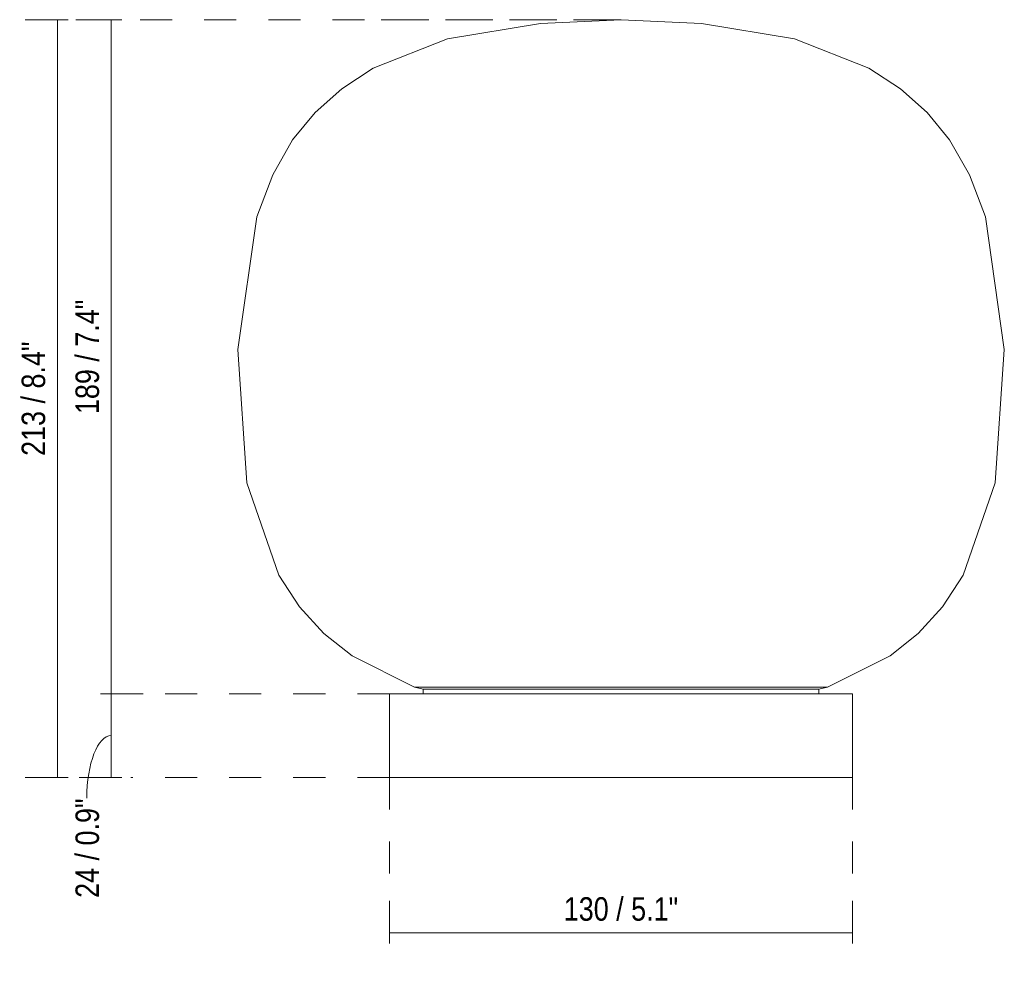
# Model space of a CAD drawing. Header units: millimetres. Extents: x -6756 to -5543, y -53 to 6695.
# Tile 1 of 3: x -6756 to -6480, y -53 to 213. Entities that reach past the tile are written whole.
import ezdxf

# ---------------------------------------------------------------- set-up
doc = ezdxf.new("R2010")
doc.units = ezdxf.units.MM
doc.linetypes.add('Dash', pattern=[18, 9, -9])
for name, color, linetype, lineweight in [('Cotas', 7, 'Continuous', 9), ('Cotas-3', 7, 'Continuous', 9), ('Luminarias', 7, 'Continuous', 20)]:
    doc.layers.add(name, color=color, linetype=linetype, lineweight=lineweight)
doc.layers.add('Lighthing Fixture Dim Grey Dash', color=7, linetype='Dash', lineweight=9, true_color=0xd2d2d2)
doc.styles.add('Arial Narrow', font='ARIALN.TTF', dxfattribs={"height": 6.6})
doc.dimstyles.new('FARO_-_2_2mm_Arial_Narrow_mm_Inch_Left', dxfattribs={"dimscale": 304.8, "dimtxt": 6.754644, "dimasz": 0, "dimexe": 0.029528, "dimexo": 0.0625, "dimgap": 0.004921, "dimtad": 1, "dimdec": 0, "dimzin": 0, "dimdsep": 46, "dimtxsty": 'Arial Narrow', "dimblk1": 'NONE', "dimblk2": 'NONE', "dimsah": 1, "dimcen": 0.09, "dimadec": 0, "dimazin": 0, "dimtfac": 1, "dimtdec": 4, "dimtix": 1, "dimtmove": 0, "dimatfit": 3, "dimfxl": 0.009843, "dimfxlon": 1, "dimtvp": 1, "dimtolj": 1, "dimtzin": 0, "dimarcsym": 2})
doc.dimstyles.new('FARO_-_2_2mm_Arial_Narrow_mm_Inch_Left_1', dxfattribs={"dimscale": 304.8, "dimtxt": 6.754644, "dimasz": 0, "dimexe": 0.029528, "dimexo": 0.0625, "dimgap": 0.004921, "dimtad": 1, "dimdec": 0, "dimzin": 0, "dimdsep": 46, "dimtxsty": 'Arial Narrow', "dimblk1": 'NONE', "dimblk2": 'NONE', "dimsah": 1, "dimcen": 0.09, "dimadec": 0, "dimazin": 0, "dimtfac": 1, "dimtdec": 4, "dimtix": 1, "dimtmove": 1, "dimatfit": 3, "dimfxl": 0.009843, "dimfxlon": 1, "dimtvp": 1, "dimtolj": 1, "dimtzin": 0, "dimarcsym": 2})

# ---------------------------------------------------------------- blocks, each defined once
blk = doc.blocks.new('68610 - 68610 AMELIA White ceiling lamp-484471-Alzado_PDF')
at = {"layer": 'Luminarias'}
for p, q in [((-6645.4, 25.39), (-6642.9, 24.75)), ((-6587.4, 25.39), (-6645.4, 25.39)), ((-6529.4, 25.39), (-6587.4, 25.39)), ((-6531.9, 24.75), (-6529.4, 25.39)), ((-6652.4, 23.5), (-6652.4, 0)), ((-6587.4, 23.5), (-6652.4, 23.5)), ((-6642.9, 24.75), (-6642.9, 23.5)), ((-6642.9, 24.75), (-6587.4, 24.75)), ((-6587.4, 24.75), (-6531.9, 24.75)), ((-6522.4, 23.5), (-6587.4, 23.5)), ((-6531.9, 23.5), (-6531.9, 24.75)), ((-6522.4, 0), (-6522.4, 23.5)), ((-6652.4, 0), (-6587.4, 0)), ((-6587.4, 0), (-6522.4, 0))]:
    blk.add_line(p, q, dxfattribs=at)
at = {"layer": 'Luminarias', "flags": 128}
for points in [[(-6694.98, 120.18), (-6689.68, 157.44), (-6685.17, 169.22), (-6679.58, 179.05), (-6673.29, 186.74), (-6665.81, 193.38), (-6656.95, 199.17), (-6636.12, 207.4), (-6609.99, 211.71), (-6587.4, 212.77)], [(-6479.81, 120.18), (-6485.12, 157.44), (-6489.63, 169.22), (-6495.22, 179.05), (-6501.51, 186.74), (-6508.98, 193.38), (-6517.84, 199.17), (-6538.68, 207.4), (-6564.8, 211.71), (-6587.4, 212.77)], [(-6694.98, 120.18), (-6692.43, 82.74), (-6683.46, 56.83), (-6677.64, 47.93), (-6670.79, 40.44), (-6662.9, 34.18), (-6645.4, 25.39)], [(-6479.81, 120.18), (-6482.36, 82.74), (-6491.33, 56.83), (-6497.16, 47.93), (-6504.01, 40.44), (-6511.89, 34.18), (-6529.4, 25.39)]]:
    blk.add_lwpolyline(points, dxfattribs=at)
blk = doc.blocks.new('DIMBLOCK1-Alzado_PDF')
at = {"layer": 'Cotas-3', "color": 251, "true_color": 0x5b5b5b}
for p, q in [((-6652.4, -43.66), (-6652.4, -34.66)), ((-6522.4, -43.66), (-6522.4, -34.66)), ((-6652.4, -43.66), (-6522.4, -43.66)), ((-6652.4, -43.66), (-6652.4, -46.66)), ((-6522.4, -43.66), (-6522.4, -46.66))]:
    blk.add_line(p, q, dxfattribs=at)
at = {"layer": 'Cotas-3', "color": 0, "insert": (-6603.48, -33.63), "char_height": 6.6, "width": 38.598, "attachment_point": 1, "line_spacing_factor": 0.974696, "style": 'Arial Narrow'}
blk.add_mtext('130 / 5.1"', dxfattribs=at)
blk = doc.blocks.new('_None')
blk = doc.blocks.new('DIMBLOCK2-Alzado_PDF')
at = {"layer": 'Cotas-3', "color": 251, "true_color": 0x5b5b5b}
for p, q in [((-6730.51, 212.73), (-6739.51, 212.73)), ((-6730.51, 212.73), (-6730.51, 23.5)), ((-6730.51, 212.73), (-6727.51, 212.73)), ((-6730.51, 23.5), (-6733.51, 23.5)), ((-6730.51, 23.5), (-6721.51, 23.5))]:
    blk.add_line(p, q, dxfattribs=at)
at = {"layer": 'Cotas-3', "color": 0, "insert": (-6740.54, 102.03), "char_height": 6.6, "width": 38.598, "attachment_point": 1, "rotation": 90, "line_spacing_factor": 0.974696, "style": 'Arial Narrow'}
blk.add_mtext('189 / 7.4"', dxfattribs=at)
blk = doc.blocks.new('DIMBLOCK3-Alzado_PDF')
at = {"layer": 'Cotas-3', "color": 251, "true_color": 0x5b5b5b}
for p, q in [((-6730.51, 23.5), (-6733.51, 23.5)), ((-6730.51, 23.5), (-6730.51, 0)), ((-6730.51, 23.5), (-6721.51, 23.5)), ((-6730.51, 0), (-6739.51, 0)), ((-6730.51, 0), (-6727.51, 0))]:
    blk.add_line(p, q, dxfattribs=at)
blk.add_ellipse((-6730.51, -5.84), major_axis=(0, 17.59), ratio=0.390012, start_param=0, end_param=1.570796, dxfattribs=at)
at = {"layer": 'Cotas-3', "color": 0, "insert": (-6740.54, -33.82), "char_height": 6.6, "width": 33.5802, "attachment_point": 1, "rotation": 90, "line_spacing_factor": 0.974696, "style": 'Arial Narrow'}
blk.add_mtext('24 / 0.9"', dxfattribs=at)
blk = doc.blocks.new('DIMBLOCK4-Alzado_PDF')
at = {"layer": 'Cotas-3', "color": 251, "true_color": 0x5b5b5b}
for p, q in [((-6745.63, 212.73), (-6754.63, 212.73)), ((-6745.63, 212.73), (-6745.63, 0)), ((-6745.63, 212.73), (-6742.63, 212.73)), ((-6745.63, 0), (-6754.63, 0)), ((-6745.63, 0), (-6742.63, 0))]:
    blk.add_line(p, q, dxfattribs=at)
at = {"layer": 'Cotas-3', "color": 0, "insert": (-6755.66, 90.28), "char_height": 6.6, "width": 38.598, "attachment_point": 1, "rotation": 90, "line_spacing_factor": 0.974696, "style": 'Arial Narrow'}
blk.add_mtext('213 / 8.4"', dxfattribs=at)

msp = doc.modelspace()

# ---------------------------------------------------------------- linework, layer by layer
at = {"layer": 'Lighthing Fixture Dim Grey Dash'}
for p, q in [((-6587.4, 212.77), (-6745.03, 212.77)), ((-6591.71, 212.73), (-6668.01, 212.73)), ((-6652.4, 23.5), (-6733.01, 23.5)), ((-6652.4, 0), (-6725.01, 0)), ((-6652.4, 0), (-6652.4, -45)), ((-6522.4, 0), (-6522.4, -45))]:
    msp.add_line(p, q, dxfattribs=at)

# ---------------------------------------------------------------- block references
at = {"layer": 'Luminarias'}
msp.add_blockref('68610 - 68610 AMELIA White ceiling lamp-484471-Alzado_PDF', (0, 0), dxfattribs=at)

# ---------------------------------------------------------------- dimensions: what is measured, and where the dimension line sits
at = {"layer": 'Cotas', "color": 251, "true_color": 0x5b5b5b}
for base, p1, p2, override, picture, middle in [((-6745.63, 0), (-6742.63, 212.73), (-6742.63, 0), {"dimpost": '<>', "dimfxl": 212.726869}, 'DIMBLOCK4-Alzado_PDF', (-6751.4, 106.36)), ((-6730.51, 23.5), (-6727.51, 212.73), (-6733.51, 23.5), {"dimpost": '<>', "dimfxl": 189.321969}, 'DIMBLOCK2-Alzado_PDF', (-6736.28, 118.11))]:
    dim = msp.add_linear_dim(base=base, p1=p1, p2=p2, angle=90, dimstyle='FARO_-_2_2mm_Arial_Narrow_mm_Inch_Left', override=override, dxfattribs=at)
    dim.commit()
    dim.dimension.update_dxf_attribs({"geometry": picture, "text_midpoint": middle})
dim = msp.add_linear_dim(base=(-6730.5062782, 0), p1=(-6733.5062782, 23.5), p2=(-6727.5062782, 0), angle=90, dimstyle='FARO_-_2_2mm_Arial_Narrow_mm_Inch_Left_1', override={"dimpost": '<>', "dimfxl": 24.253866}, dxfattribs=at)
dim.commit()
dim.dimension.update_dxf_attribs({"geometry": 'DIMBLOCK3-Alzado_PDF', "text_midpoint": (-6736.13617661, -17.03472848), "dimtype": 160, "text_rotation": 90})
dim = msp.add_linear_dim(base=(-6522.4, -43.66), p1=(-6652.4, -46.66), p2=(-6522.4, -46.66), dimstyle='FARO_-_2_2mm_Arial_Narrow_mm_Inch_Left', override={"dimpost": '<>', "dimfxl": 130}, dxfattribs=at)
dim.commit()
dim.dimension.update_dxf_attribs({"geometry": 'DIMBLOCK1-Alzado_PDF', "text_midpoint": (-6587.4, -37.89)})

doc.saveas('drawing.dxf')
